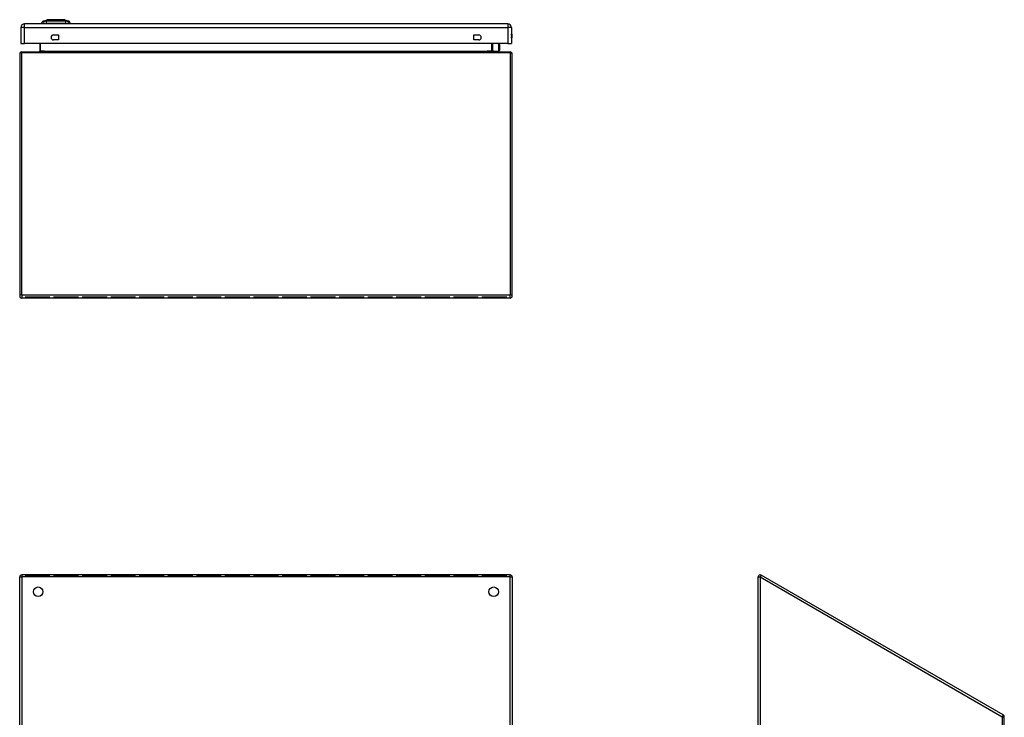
# Model space of a CAD drawing. Header units: inches. Extents: x 16 to 140, y 11 to 93.
# Tile 3 of 7: x 16 to 56, y 65 to 93. Entities that reach past the tile are written whole.
import ezdxf

# ---------------------------------------------------------------- set-up
doc = ezdxf.new("R2010")
doc.units = ezdxf.units.IN
doc.header["$MEASUREMENT"] = 0
doc.layers.add('Visible Edges(ANSI)', color=7, linetype='Continuous', lineweight=25)
doc.layers.add('Visible Tangent Edges(ANSI)', color=7, linetype='Continuous', lineweight=25)

msp = doc.modelspace()

# ---------------------------------------------------------------- linework, layer by layer
at = {"layer": 'Visible Edges(ANSI)'}
for p, q in [((17.337, 92.847), (17.497, 92.909)), ((18.211, 92.909), (18.371, 92.847)), ((16.43, 92.593), (16.43, 91.939)), ((36.202, 92.739), (16.576, 92.739)), ((17.332, 92.755), (17.263, 92.755)), ((17.332, 92.755), (17.442, 92.755)), ((18.266, 92.755), (17.442, 92.755)), ((18.266, 92.755), (18.376, 92.755)), ((18.445, 92.755), (18.376, 92.755)), ((36.348, 92.593), (36.348, 91.939)), ((17.754, 92.29), (17.957, 92.29)), ((17.957, 92.087), (17.754, 92.087)), ((17.957, 92.29), (17.957, 92.087)), ((34.821, 92.087), (34.821, 92.29)), ((34.821, 92.29), (35.024, 92.29)), ((35.024, 92.087), (34.821, 92.087)), ((16.43, 91.939), (16.576, 91.939)), ((16.464, 91.604), (36.296, 91.604)), ((36.202, 91.939), (16.576, 91.939)), ((17.193, 91.939), (17.193, 91.635)), ((35.566, 91.635), (35.566, 91.939)), ((35.612, 91.64), (35.572, 91.68)), ((35.626, 91.634), (35.842, 91.634)), ((35.85, 91.939), (35.861, 91.882)), ((35.862, 91.878), (35.862, 91.654)), ((36.202, 91.939), (36.348, 91.939)), ((16.38, 91.52), (16.38, 81.688)), ((36.38, 81.688), (36.38, 91.52)), ((36.296, 81.604), (16.464, 81.604)), ((17.606, 81.646), (16.597, 81.646)), ((16.597, 81.646), (16.597, 81.646)), ((16.597, 81.646), (16.597, 81.646)), ((16.597, 81.646), (17.606, 81.646)), ((17.606, 81.646), (17.606, 81.646)), ((17.606, 81.646), (17.606, 81.646)), ((18.766, 81.646), (17.756, 81.646)), ((17.756, 81.646), (17.756, 81.646)), ((17.756, 81.646), (17.756, 81.646)), ((17.756, 81.646), (18.766, 81.646)), ((18.766, 81.646), (18.766, 81.646)), ((18.766, 81.646), (18.766, 81.646)), ((19.926, 81.646), (18.916, 81.646)), ((18.916, 81.646), (18.916, 81.646)), ((18.916, 81.646), (18.916, 81.646)), ((18.916, 81.646), (19.926, 81.646)), ((19.926, 81.646), (19.926, 81.646)), ((19.926, 81.646), (19.926, 81.646)), ((21.086, 81.646), (20.076, 81.646)), ((20.076, 81.646), (20.076, 81.646)), ((20.076, 81.646), (20.076, 81.646)), ((20.076, 81.646), (21.086, 81.646)), ((21.086, 81.646), (21.086, 81.646)), ((21.086, 81.646), (21.086, 81.646)), ((22.245, 81.646), (21.236, 81.646)), ((21.236, 81.646), (21.236, 81.646)), ((21.236, 81.646), (21.236, 81.646)), ((21.236, 81.646), (22.245, 81.646)), ((22.245, 81.646), (22.245, 81.646)), ((22.245, 81.646), (22.245, 81.646)), ((23.405, 81.646), (22.396, 81.646)), ((22.396, 81.646), (22.396, 81.646)), ((22.396, 81.646), (22.396, 81.646)), ((22.396, 81.646), (23.405, 81.646)), ((23.405, 81.646), (23.405, 81.646)), ((23.405, 81.646), (23.405, 81.646)), ((24.565, 81.646), (23.555, 81.646)), ((23.555, 81.646), (23.555, 81.646)), ((23.555, 81.646), (23.555, 81.646)), ((23.555, 81.646), (24.565, 81.646)), ((24.565, 81.646), (24.565, 81.646)), ((24.565, 81.646), (24.565, 81.646)), ((25.725, 81.646), (24.715, 81.646)), ((24.715, 81.646), (24.715, 81.646)), ((24.715, 81.646), (24.715, 81.646)), ((24.715, 81.646), (25.725, 81.646)), ((25.725, 81.646), (25.725, 81.646)), ((25.725, 81.646), (25.725, 81.646)), ((26.884, 81.646), (25.875, 81.646)), ((25.875, 81.646), (25.875, 81.646)), ((25.875, 81.646), (25.875, 81.646)), ((25.875, 81.646), (26.884, 81.646)), ((26.884, 81.646), (26.884, 81.646)), ((26.884, 81.646), (26.884, 81.646)), ((28.044, 81.646), (27.035, 81.646)), ((27.035, 81.646), (27.035, 81.646)), ((27.035, 81.646), (27.035, 81.646)), ((27.035, 81.646), (28.044, 81.646)), ((28.044, 81.646), (28.044, 81.646)), ((28.044, 81.646), (28.044, 81.646)), ((29.204, 81.646), (28.194, 81.646)), ((28.194, 81.646), (28.194, 81.646)), ((28.194, 81.646), (28.194, 81.646)), ((28.194, 81.646), (29.204, 81.646)), ((29.204, 81.646), (29.204, 81.646)), ((29.204, 81.646), (29.204, 81.646)), ((30.364, 81.646), (29.354, 81.646)), ((29.354, 81.646), (29.354, 81.646)), ((29.354, 81.646), (29.354, 81.646)), ((29.354, 81.646), (30.364, 81.646)), ((30.364, 81.646), (30.364, 81.646)), ((30.364, 81.646), (30.364, 81.646)), ((31.524, 81.646), (30.514, 81.646)), ((30.514, 81.646), (30.514, 81.646)), ((30.514, 81.646), (30.514, 81.646)), ((30.514, 81.646), (31.524, 81.646)), ((31.524, 81.646), (31.524, 81.646)), ((31.524, 81.646), (31.524, 81.646)), ((32.683, 81.646), (31.674, 81.646)), ((31.674, 81.646), (31.674, 81.646)), ((31.674, 81.646), (31.674, 81.646)), ((31.674, 81.646), (32.683, 81.646)), ((32.683, 81.646), (32.683, 81.646)), ((32.683, 81.646), (32.683, 81.646)), ((33.843, 81.646), (32.833, 81.646)), ((32.833, 81.646), (32.833, 81.646)), ((32.833, 81.646), (32.833, 81.646)), ((32.833, 81.646), (33.843, 81.646)), ((33.843, 81.646), (33.843, 81.646)), ((33.843, 81.646), (33.843, 81.646)), ((35.003, 81.646), (33.993, 81.646)), ((33.993, 81.646), (33.993, 81.646)), ((33.993, 81.646), (33.993, 81.646)), ((33.993, 81.646), (35.003, 81.646)), ((35.003, 81.646), (35.003, 81.646)), ((35.003, 81.646), (35.003, 81.646)), ((36.163, 81.646), (35.153, 81.646)), ((35.153, 81.646), (35.153, 81.646)), ((35.153, 81.646), (35.153, 81.646)), ((35.153, 81.646), (36.163, 81.646)), ((36.163, 81.646), (36.163, 81.646)), ((36.163, 81.646), (36.163, 81.646)), ((16.38, 34.735), (16.38, 70.279)), ((36.296, 70.363), (16.464, 70.363)), ((16.597, 70.358), (16.597, 70.358)), ((16.597, 70.353), (16.597, 70.353)), ((17.606, 70.352), (16.597, 70.352)), ((16.597, 70.352), (17.606, 70.352)), ((17.606, 70.352), (17.606, 70.352)), ((17.606, 70.352), (17.606, 70.352)), ((17.756, 70.358), (17.756, 70.358)), ((17.756, 70.353), (17.756, 70.353)), ((18.766, 70.352), (17.756, 70.352)), ((17.756, 70.352), (18.766, 70.352)), ((18.766, 70.352), (18.766, 70.352)), ((18.766, 70.352), (18.766, 70.352)), ((18.916, 70.358), (18.916, 70.358)), ((18.916, 70.353), (18.916, 70.353)), ((19.926, 70.352), (18.916, 70.352)), ((18.916, 70.352), (19.926, 70.352)), ((19.926, 70.352), (19.926, 70.352)), ((19.926, 70.352), (19.926, 70.352)), ((20.076, 70.358), (20.076, 70.358)), ((20.076, 70.353), (20.076, 70.353)), ((21.086, 70.352), (20.076, 70.352)), ((20.076, 70.352), (21.086, 70.352)), ((21.086, 70.352), (21.086, 70.352)), ((21.086, 70.352), (21.086, 70.352)), ((22.245, 70.352), (21.236, 70.352)), ((21.236, 70.352), (21.236, 70.352)), ((21.236, 70.352), (21.236, 70.352)), ((21.236, 70.352), (22.245, 70.352)), ((22.245, 70.352), (22.245, 70.352)), ((22.245, 70.352), (22.245, 70.352)), ((23.405, 70.352), (22.396, 70.352)), ((22.396, 70.352), (22.396, 70.352)), ((22.396, 70.352), (22.396, 70.352)), ((22.396, 70.352), (23.405, 70.352)), ((23.405, 70.352), (23.405, 70.352)), ((23.405, 70.352), (23.405, 70.352)), ((24.565, 70.352), (23.555, 70.352)), ((23.555, 70.352), (23.555, 70.352)), ((23.555, 70.352), (23.555, 70.352)), ((23.555, 70.352), (24.565, 70.352)), ((24.565, 70.352), (24.565, 70.352)), ((24.565, 70.352), (24.565, 70.352)), ((25.725, 70.352), (24.715, 70.352)), ((24.715, 70.352), (24.715, 70.352)), ((24.715, 70.352), (24.715, 70.352)), ((24.715, 70.352), (25.725, 70.352)), ((25.725, 70.352), (25.725, 70.352)), ((25.725, 70.352), (25.725, 70.352)), ((26.884, 70.352), (25.875, 70.352)), ((25.875, 70.352), (25.875, 70.352)), ((25.875, 70.352), (25.875, 70.352)), ((25.875, 70.352), (26.884, 70.352)), ((26.884, 70.352), (26.884, 70.352)), ((26.884, 70.352), (26.884, 70.352)), ((28.044, 70.352), (27.035, 70.352)), ((27.035, 70.352), (27.035, 70.352)), ((27.035, 70.352), (27.035, 70.352)), ((27.035, 70.352), (28.044, 70.352)), ((28.044, 70.352), (28.044, 70.352)), ((28.044, 70.352), (28.044, 70.352)), ((29.204, 70.352), (28.194, 70.352)), ((28.194, 70.352), (28.194, 70.352)), ((28.194, 70.352), (28.194, 70.352)), ((28.194, 70.352), (29.204, 70.352)), ((29.204, 70.352), (29.204, 70.352)), ((29.204, 70.352), (29.204, 70.352)), ((30.364, 70.352), (29.354, 70.352)), ((29.354, 70.352), (29.354, 70.352)), ((29.354, 70.352), (29.354, 70.352)), ((29.354, 70.352), (30.364, 70.352)), ((30.364, 70.352), (30.364, 70.352)), ((30.364, 70.352), (30.364, 70.352)), ((31.524, 70.352), (30.514, 70.352)), ((30.514, 70.352), (30.514, 70.352)), ((30.514, 70.352), (30.514, 70.352)), ((30.514, 70.352), (31.524, 70.352)), ((31.524, 70.352), (31.524, 70.352)), ((31.524, 70.352), (31.524, 70.352)), ((32.683, 70.352), (31.674, 70.352)), ((31.674, 70.352), (31.674, 70.352)), ((31.674, 70.352), (31.674, 70.352)), ((31.674, 70.352), (32.683, 70.352)), ((32.683, 70.352), (32.683, 70.352)), ((32.683, 70.352), (32.683, 70.352)), ((32.833, 70.358), (32.833, 70.358)), ((32.833, 70.353), (32.833, 70.353)), ((33.843, 70.352), (32.833, 70.352)), ((32.833, 70.352), (33.843, 70.352)), ((33.843, 70.352), (33.843, 70.352)), ((33.843, 70.352), (33.843, 70.352)), ((33.993, 70.358), (33.993, 70.358)), ((33.993, 70.353), (33.993, 70.353)), ((35.003, 70.352), (33.993, 70.352)), ((33.993, 70.352), (35.003, 70.352)), ((35.003, 70.352), (35.003, 70.352)), ((35.003, 70.352), (35.003, 70.352)), ((35.153, 70.358), (35.153, 70.358)), ((35.153, 70.353), (35.153, 70.353)), ((36.163, 70.352), (35.153, 70.352)), ((35.153, 70.352), (36.163, 70.352)), ((36.163, 70.352), (36.163, 70.352)), ((36.163, 70.352), (36.163, 70.352)), ((36.38, 70.279), (36.38, 34.735)), ((46.367, 34.735), (46.367, 70.279)), ((56.325, 64.675), (46.493, 70.352)), ((56.367, 34.735), (56.367, 64.602))]:
    msp.add_line(p, q, dxfattribs=at)
at = {"layer": 'Visible Edges(ANSI)', "flags": 128}
for points in [[(18.209, 92.909), (18.209, 92.909), (18.207, 92.909), (18.205, 92.909), (18.202, 92.909), (18.198, 92.909), (18.194, 92.91), (18.188, 92.91), (18.182, 92.91), (18.175, 92.91), (18.167, 92.91), (18.159, 92.91), (18.149, 92.91), (18.139, 92.91), (18.128, 92.91), (18.117, 92.91), (18.105, 92.91), (18.093, 92.91), (18.079, 92.91), (18.066, 92.91), (18.051, 92.91), (18.037, 92.91), (18.022, 92.91), (18.006, 92.91), (17.99, 92.91), (17.974, 92.91), (17.957, 92.91), (17.94, 92.909), (17.923, 92.909), (17.906, 92.909), (17.889, 92.909), (17.871, 92.909), (17.854, 92.909), (17.836, 92.909), (17.819, 92.909), (17.802, 92.909), (17.784, 92.909), (17.767, 92.909), (17.751, 92.91), (17.734, 92.91), (17.718, 92.91), (17.702, 92.91), (17.686, 92.91), (17.671, 92.91), (17.656, 92.91), (17.642, 92.91), (17.628, 92.91), (17.615, 92.91), (17.603, 92.91), (17.591, 92.91), (17.579, 92.91), (17.569, 92.91), (17.559, 92.91), (17.549, 92.91), (17.541, 92.91), (17.533, 92.91), (17.526, 92.91), (17.52, 92.91), (17.514, 92.91), (17.509, 92.909), (17.506, 92.909), (17.503, 92.909), (17.501, 92.909), (17.499, 92.909), (17.499, 92.909)], [(35.597, 91.604), (35.596, 91.604), (35.594, 91.605), (35.592, 91.605), (35.591, 91.605), (35.589, 91.606), (35.587, 91.606), (35.585, 91.607), (35.584, 91.608), (35.582, 91.608), (35.581, 91.609), (35.579, 91.61), (35.577, 91.612), (35.576, 91.613), (35.575, 91.614), (35.573, 91.616), (35.572, 91.618), (35.571, 91.62), (35.57, 91.622), (35.569, 91.624), (35.568, 91.626), (35.567, 91.628), (35.567, 91.63), (35.567, 91.633), (35.566, 91.635)]]:
    msp.add_lwpolyline(points, dxfattribs=at)
at = {"layer": 'Visible Edges(ANSI)'}
for centre in [(17.13, 69.675), (35.63, 69.675)]:
    msp.add_circle(centre, 0.195, dxfattribs=at)
for centre, radius, start, end in [((17.38, 92.737), 0.118, 111.2505, 171.3991), ((17.499, 92.905), 0.00492, 90.2088, 111.2505), ((18.209, 92.905), 0.00492, 68.7495, 89.7912), ((18.328, 92.737), 0.118, 8.6009, 68.7495), ((16.576, 92.593), 0.146, 90, 180), ((17.322, 92.762), 0.0394, 191.537, 216.8699), ((18.385, 92.762), 0.0394, 323.1301, 348.463), ((36.202, 92.593), 0.146, 0, 90), ((17.754, 92.189), 0.102, 90, 270), ((35.024, 92.189), 0.101, 270, 90), ((36.195, 92.247), 0.188, 324.6864, 35.3136), ((16.464, 91.52), 0.084, 90, 180), ((17.162, 91.635), 0.031, 270, 0), ((35.586, 91.694), 0.0197, 180, 225), ((35.626, 91.654), 0.0197, 225, 270), ((35.842, 91.654), 0.0197, 270, 0), ((35.842, 91.878), 0.0197, 0, 10.9409), ((36.296, 91.52), 0.084, 0, 90), ((16.464, 81.688), 0.084, 180, 270), ((36.296, 81.688), 0.084, 270, 0), ((16.464, 70.279), 0.084, 90, 180), ((36.296, 70.279), 0.084, 0, 90), ((46.451, 70.279), 0.084, 60, 180), ((56.283, 64.602), 0.084, 0, 60)]:
    msp.add_arc(centre, radius, start, end, dxfattribs=at)
at = {"layer": 'Visible Tangent Edges(ANSI)'}
for p, q in [((17.337, 92.847), (17.497, 92.909)), ((16.576, 92.593), (16.43, 92.593)), ((16.576, 92.593), (16.576, 92.739)), ((16.576, 91.939), (16.576, 92.593)), ((16.576, 92.593), (36.202, 92.593)), ((36.202, 92.739), (36.202, 92.593)), ((36.202, 92.593), (36.202, 91.939)), ((36.348, 92.593), (36.202, 92.593)), ((16.464, 91.604), (16.464, 91.562)), ((17.224, 91.635), (17.193, 91.635)), ((17.224, 91.635), (17.224, 91.939)), ((17.393, 91.635), (17.224, 91.635)), ((17.393, 91.635), (35.366, 91.635)), ((35.535, 91.635), (35.366, 91.635)), ((35.535, 91.939), (35.535, 91.635)), ((35.535, 91.635), (35.566, 91.635)), ((35.586, 91.939), (35.586, 91.676)), ((35.586, 91.676), (35.626, 91.634)), ((35.842, 91.868), (35.829, 91.939)), ((35.842, 91.634), (35.842, 91.868)), ((36.296, 91.562), (36.296, 91.604)), ((36.296, 91.562), (16.464, 91.562)), ((16.464, 81.73), (16.464, 91.562)), ((36.296, 91.562), (36.296, 81.73)), ((16.464, 81.73), (16.464, 81.604)), ((16.464, 81.73), (36.296, 81.73)), ((36.296, 81.604), (36.296, 81.73)), ((16.38, 70.279), (16.464, 70.279)), ((16.464, 70.363), (16.464, 70.279)), ((16.464, 70.279), (16.464, 34.735)), ((36.296, 70.279), (16.464, 70.279)), ((36.296, 70.279), (36.296, 70.363)), ((36.296, 70.279), (36.38, 70.279)), ((36.296, 34.735), (36.296, 70.279)), ((46.367, 70.279), (46.451, 70.279)), ((46.493, 70.352), (46.451, 70.279)), ((46.451, 70.279), (56.283, 64.602)), ((46.451, 70.279), (46.451, 34.735)), ((56.325, 64.675), (56.283, 64.602)), ((56.283, 64.602), (56.283, 34.735)), ((56.283, 64.602), (56.367, 64.602))]:
    msp.add_line(p, q, dxfattribs=at)
at = {"layer": 'Visible Tangent Edges(ANSI)', "flags": 128}
for points in [[(17.414, 92.849), (17.406, 92.848), (17.4, 92.848), (17.395, 92.848), (17.39, 92.848), (17.385, 92.848), (17.38, 92.848), (17.376, 92.848), (17.371, 92.848), (17.367, 92.848), (17.364, 92.848), (17.36, 92.848), (17.357, 92.848), (17.354, 92.848), (17.351, 92.847), (17.348, 92.847), (17.346, 92.847), (17.344, 92.847), (17.342, 92.847), (17.341, 92.847), (17.34, 92.847), (17.339, 92.847), (17.338, 92.847), (17.338, 92.847), (17.337, 92.847)], [(17.435, 92.848), (17.434, 92.848), (17.433, 92.848), (17.432, 92.848), (17.431, 92.848), (17.43, 92.848), (17.429, 92.848), (17.428, 92.848), (17.427, 92.848), (17.426, 92.848), (17.425, 92.848), (17.424, 92.848), (17.423, 92.848), (17.422, 92.848), (17.422, 92.848), (17.421, 92.848), (17.42, 92.848), (17.419, 92.848), (17.418, 92.848), (17.418, 92.848), (17.417, 92.849), (17.416, 92.849), (17.415, 92.849), (17.415, 92.849), (17.414, 92.849)], [(17.465, 92.849), (17.464, 92.849), (17.463, 92.849), (17.461, 92.849), (17.46, 92.849), (17.459, 92.848), (17.457, 92.848), (17.456, 92.848), (17.455, 92.848), (17.453, 92.848), (17.452, 92.848), (17.451, 92.848), (17.449, 92.848), (17.448, 92.848), (17.447, 92.848), (17.446, 92.848), (17.444, 92.848), (17.443, 92.848), (17.442, 92.848), (17.441, 92.848), (17.44, 92.848), (17.439, 92.848), (17.437, 92.848), (17.436, 92.848), (17.435, 92.848)], [(18.243, 92.849), (18.209, 92.848), (18.178, 92.848), (18.147, 92.848), (18.115, 92.848), (18.083, 92.848), (18.051, 92.848), (18.018, 92.847), (17.986, 92.847), (17.953, 92.847), (17.92, 92.847), (17.887, 92.847), (17.854, 92.847), (17.821, 92.847), (17.788, 92.847), (17.755, 92.847), (17.723, 92.847), (17.69, 92.847), (17.657, 92.848), (17.625, 92.848), (17.593, 92.848), (17.561, 92.848), (17.53, 92.848), (17.499, 92.848), (17.465, 92.849)], [(17.497, 92.909), (17.497, 92.909), (17.498, 92.909), (17.498, 92.909), (17.5, 92.909), (17.501, 92.909), (17.502, 92.909), (17.504, 92.909), (17.507, 92.909), (17.509, 92.909), (17.512, 92.909), (17.515, 92.909), (17.518, 92.909), (17.522, 92.909), (17.526, 92.909), (17.53, 92.909), (17.535, 92.909), (17.539, 92.909), (17.544, 92.909), (17.55, 92.909), (17.555, 92.909), (17.561, 92.909), (17.567, 92.909), (17.573, 92.909), (17.579, 92.909)], [(17.579, 92.909), (17.581, 92.909), (17.583, 92.909), (17.585, 92.91), (17.587, 92.91), (17.588, 92.91), (17.59, 92.91), (17.592, 92.91), (17.594, 92.91), (17.596, 92.91), (17.598, 92.91), (17.6, 92.91), (17.602, 92.91), (17.604, 92.91), (17.606, 92.91), (17.608, 92.91), (17.61, 92.91), (17.612, 92.91), (17.614, 92.91), (17.616, 92.91), (17.618, 92.91), (17.62, 92.91), (17.622, 92.909), (17.624, 92.909), (17.626, 92.909)], [(17.626, 92.909), (17.643, 92.909), (17.659, 92.909), (17.677, 92.909), (17.695, 92.909), (17.714, 92.909), (17.733, 92.909), (17.753, 92.909), (17.772, 92.909), (17.792, 92.909), (17.813, 92.909), (17.833, 92.909), (17.854, 92.909), (17.875, 92.909), (17.895, 92.909), (17.916, 92.909), (17.936, 92.909), (17.956, 92.909), (17.975, 92.909), (17.994, 92.909), (18.013, 92.909), (18.031, 92.909), (18.049, 92.909), (18.065, 92.909), (18.082, 92.909)], [(18.082, 92.909), (18.084, 92.909), (18.086, 92.909), (18.088, 92.91), (18.09, 92.91), (18.092, 92.91), (18.094, 92.91), (18.096, 92.91), (18.098, 92.91), (18.1, 92.91), (18.102, 92.91), (18.104, 92.91), (18.106, 92.91), (18.108, 92.91), (18.11, 92.91), (18.112, 92.91), (18.114, 92.91), (18.116, 92.91), (18.118, 92.91), (18.12, 92.91), (18.121, 92.91), (18.123, 92.91), (18.125, 92.909), (18.127, 92.909), (18.129, 92.909)], [(18.129, 92.909), (18.135, 92.909), (18.141, 92.909), (18.147, 92.909), (18.153, 92.909), (18.158, 92.909), (18.164, 92.909), (18.169, 92.909), (18.173, 92.909), (18.178, 92.909), (18.182, 92.909), (18.186, 92.909), (18.19, 92.909), (18.193, 92.909), (18.196, 92.909), (18.199, 92.909), (18.201, 92.909), (18.204, 92.909), (18.206, 92.909), (18.207, 92.909), (18.208, 92.909), (18.21, 92.909), (18.21, 92.909), (18.211, 92.909), (18.211, 92.909)], [(18.294, 92.849), (18.293, 92.849), (18.291, 92.849), (18.29, 92.848), (18.288, 92.848), (18.286, 92.848), (18.285, 92.848), (18.283, 92.848), (18.281, 92.848), (18.279, 92.848), (18.277, 92.848), (18.275, 92.848), (18.273, 92.848), (18.271, 92.848), (18.268, 92.848), (18.266, 92.848), (18.264, 92.848), (18.261, 92.848), (18.259, 92.848), (18.256, 92.848), (18.253, 92.848), (18.251, 92.848), (18.248, 92.849), (18.245, 92.849), (18.243, 92.849)], [(18.371, 92.847), (18.37, 92.847), (18.37, 92.847), (18.369, 92.847), (18.368, 92.847), (18.367, 92.847), (18.366, 92.847), (18.364, 92.847), (18.362, 92.847), (18.36, 92.847), (18.357, 92.847), (18.354, 92.848), (18.351, 92.848), (18.348, 92.848), (18.344, 92.848), (18.341, 92.848), (18.337, 92.848), (18.332, 92.848), (18.328, 92.848), (18.323, 92.848), (18.318, 92.848), (18.313, 92.848), (18.308, 92.848), (18.302, 92.848), (18.294, 92.849)], [(35.535, 91.635), (35.536, 91.633), (35.536, 91.63), (35.537, 91.628), (35.539, 91.626), (35.54, 91.624), (35.542, 91.622), (35.544, 91.62), (35.546, 91.618), (35.549, 91.616), (35.552, 91.614), (35.555, 91.613), (35.557, 91.612), (35.561, 91.61), (35.564, 91.609), (35.567, 91.608), (35.57, 91.608), (35.573, 91.607), (35.577, 91.606), (35.58, 91.606), (35.584, 91.605), (35.587, 91.605), (35.591, 91.605), (35.594, 91.604), (35.597, 91.604)]]:
    msp.add_lwpolyline(points, dxfattribs=at)
at = {"layer": 'Visible Tangent Edges(ANSI)'}
for centre, radius, start, end in [((17.499, 92.905), 0.00492, 90.2088, 111.2505), ((36.195, 92.247), 0.168, 335.7439, 24.2561)]:
    msp.add_arc(centre, radius, start, end, dxfattribs=at)
for centre, major_axis, ratio, start_param, end_param in [((17.442, 92.735), (0.016, 0.117), 0.948273, 0.391156, 1.528426), ((17.48, 92.735), (-0.005, 0.118), 0.314585, 0.249322, 1.386592), ((18.228, 92.735), (0.005, 0.118), 0.314585, 4.896593, 6.033863), ((18.266, 92.735), (-0.016, 0.117), 0.948273, 4.754759, 5.892029), ((17.162, 91.635), (0.062, 0), 0.5, 4.712389, 6.283185), ((35.586, 91.694), (-0.0197, 0), 0.91745, 0, 1.570796), ((35.586, 91.694), (-0.0139, -0.0139), 0.852462, 0, 0.864875), ((35.842, 91.878), (0.0193, 0.0037), 0.526442, 4.610972, 6.283185), ((35.842, 91.878), (0.0197, 0), 0.533433, 4.712389, 6.283185), ((16.464, 91.52), (-0.084, 0), 0.5, 4.712389, 6.283185), ((36.296, 91.52), (0.084, 0), 0.5, 0, 1.570796), ((16.464, 81.688), (-0.084, 0), 0.5, 4.712389, 6.283185), ((36.296, 81.688), (0.084, 0), 0.5, 0, 1.570796)]:
    msp.add_ellipse(centre, major_axis=major_axis, ratio=ratio, start_param=start_param, end_param=end_param, dxfattribs=at)

doc.saveas('drawing.dxf')
